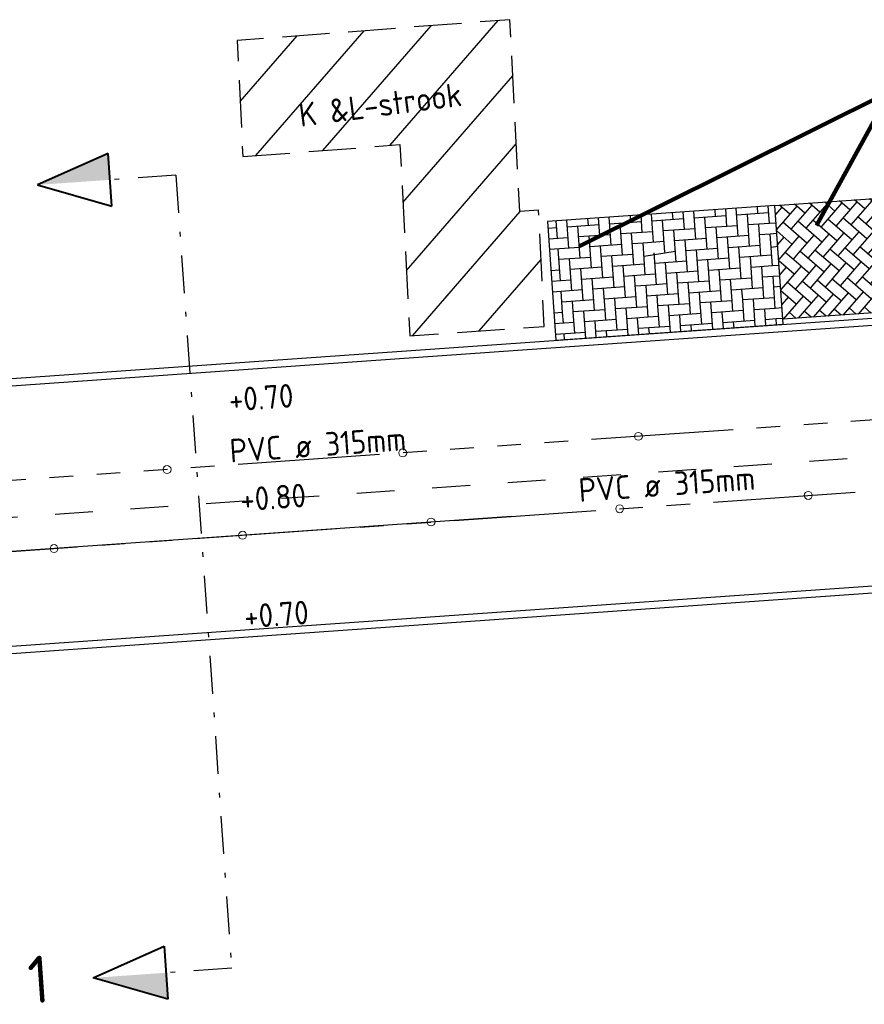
# Model space of a CAD drawing. Extents: x -410 to 7352, y -1401 to 655.
# Tile 18 of 185: x -121 to -103, y -250 to -229. Entities that reach past the tile are written whole.
import ezdxf

# ---------------------------------------------------------------- set-up
doc = ezdxf.new("R2010")
doc.units = 0
doc.header["$MEASUREMENT"] = 0
for name, pattern in [('DGN Style 3', [1.4, 1, -0.4]), ('DGN Style 4', [1.6, 0.8, -0.4, 0, -0.4]), ('DRAIN streng', [1.6, 0.8, -0.8]), ('DWA streng', [5.5, 3, -0.5, 0.5, -0.5, 0.5, -0.5]), ('VRWA streng', [7.5, 3, -0.5, 0.5, -0.5, 0.5, -0.5, 0.5, -0.5, 0.5, -0.5])]:
    doc.linetypes.add(name, pattern=pattern)
doc.layers.add('ALG_viewport', color=7, linetype='Continuous', plot=False)
doc.layers.add('VERH aanbr arcering lijnen', color=3, linetype='Continuous', plot=False)
for name, color, linetype in [('DWARS doorsnede tekst A A', 7, 'Continuous'), ('DWARS doorsnedelijn', 7, 'DGN Style 4'), ('NUTS aanbr tekst', 7, 'Continuous'), ('NUTS aanbr trace', 7, 'DGN Style 3'), ('RIO aanbr ALG inlaat', 7, 'Continuous'), ('RIO aanbr DRAIN streng', 5, 'DRAIN streng'), ('RIO aanbr DWA BOB en stroomrichting', 30, 'Continuous'), ('RIO aanbr DWA streng', 30, 'DWA streng'), ('RIO aanbr DWA strenggegevens', 30, 'Continuous'), ('RIO aanbr VRWA streng', 4, 'VRWA streng'), ('RIO aanbr VRWA strenggegevens', 4, 'Continuous'), ('VERH aanbr arcering', 252, 'Continuous'), ('VERH aanbr tekst hoogtemaat', 5, 'Continuous'), ('VERH aanbr tekst overig', 7, 'Continuous'), ('VERH aanbr trottoirband', 2, 'Continuous')]:
    doc.layers.add(name, color=color, linetype=linetype)
doc.styles.add('dwars tekst letters A A bij doorsnedelijn 5 mm', font='isocp.shx', dxfattribs={"height": 0.005})
doc.styles.add('nuts tekst K+L trace bij arcering', font='isocp.shx', dxfattribs={"height": 0.0025})
doc.styles.add('rio tekst strenggegevens 2 mm', font='isocp.shx', dxfattribs={"height": 0.0025})
doc.styles.add('Style-INTL_ISO', font='isocp.shx')
doc.styles.add('verh hoogtemaat 2 mm', font='isocp.shx', dxfattribs={"height": 0.0025})
doc.dimstyles.new('maatvoering', dxfattribs={"dimscale": 200, "dimtxt": 0.0025, "dimasz": 0.0025, "dimexe": 0.00125, "dimexo": 0.00125, "dimgap": 0.001, "dimtad": 1, "dimjust": 1, "dimzin": 3, "dimdsep": 46, "dimtxsty": 'Style-INTL_ISO', "dimcen": 0.09, "dimse1": 1, "dimse2": 1, "dimclrd": 7, "dimclre": 7, "dimclrt": 256, "dimadec": 4, "dimazin": 3, "dimtfac": 1, "dimtmove": 1, "dimatfit": 3, "dimfxl": 1, "dimfrac": 2, "dimtzin": 3, "dimlwd": 0, "dimlwe": 0, "dimarcsym": 0})

# ---------------------------------------------------------------- blocks, each defined once
blk = doc.blocks.new('DRSNrechts_1')
at = {"layer": 'DWARS doorsnedelijn', "linetype": 'Continuous', "lineweight": 40}
blk.add_hatch(color=256, dxfattribs=at).paths.add_polyline_path([(0.0007950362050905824, 1.394628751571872), (0.5619143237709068, 1.39462875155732), (0.0009999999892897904, 2.936430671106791)])
for p, q in [((0.0009999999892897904, 2.936430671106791), (-0.5619143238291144, 1.39462875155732)), ((0.5619143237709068, 1.39462875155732), (0.0009999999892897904, 2.936430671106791)), ((-0.5619143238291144, 1.39462875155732), (0.5619143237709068, 1.39462875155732))]:
    blk.add_line(p, q, dxfattribs=at)
at = {"layer": 'DWARS doorsnedelijn'}
blk.add_line((-5.820766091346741e-11, 0), (0.002092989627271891, 1.394628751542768), dxfattribs=at)
blk = doc.blocks.new('DRSNrechts_2')
at = {"layer": 'DWARS doorsnedelijn', "linetype": 'Continuous', "lineweight": 40, "extrusion": (0, 0, -1)}
blk.add_hatch(color=256, dxfattribs=at).paths.add_polyline_path([(-0.0007950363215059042, 1.39462875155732), (-0.5619143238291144, 1.39462875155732), (-0.0009999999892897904, 2.936430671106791)])
at = {"layer": 'DWARS doorsnedelijn', "linetype": 'Continuous', "lineweight": 40}
for p, q in [((0.0009999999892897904, 2.936430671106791), (-0.5619143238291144, 1.39462875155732)), ((0.5619143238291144, 1.39462875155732), (0.0009999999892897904, 2.936430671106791)), ((-0.5619143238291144, 1.39462875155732), (0.5619143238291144, 1.39462875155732))]:
    blk.add_line(p, q, dxfattribs=at)
at = {"layer": 'DWARS doorsnedelijn'}
blk.add_line((0, 0), (0.002092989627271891, 1.394628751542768), dxfattribs=at)
blk = doc.blocks.new('DRSNlinks_1')
at = {"layer": 'DWARS doorsnedelijn', "linetype": 'Continuous', "lineweight": 40, "extrusion": (0, 0, -1)}
blk.add_blockref('DRSNrechts_2', (0, 1.455191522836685e-11), dxfattribs=at)
blk = doc.blocks.new('INLAAT')
at = {"color": 0, "linetype": 'ByBlock', "lineweight": -2}
blk.add_circle((-0.0002548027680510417, -2.852859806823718e-05), 0.083804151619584, dxfattribs=at)
blk = doc.blocks.new('A$C1E1F0ED6')
at = {"layer": 'NUTS aanbr trace'}
h = blk.add_hatch(dxfattribs=at)
h.set_pattern_fill('_USER', color=256, style=0)
h.set_pattern_definition([(49.02823749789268, (272.0077240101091, 36.90691732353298), (-0.7550328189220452, 0.6556870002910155), [])])
h.paths.add_polyline_path([(165.8080235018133, 12.28985633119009), (169.1330748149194, 12.54358204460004), (169.339284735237, 8.496845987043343), (172.1871601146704, 8.697399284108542), (172.0670942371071, 11.15503635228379), (171.6684533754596, 11.12696323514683), (171.461493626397, 15.18841419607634), (165.687940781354, 14.74783815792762)])
at = {"layer": 'VERH aanbr arcering'}
h = blk.add_hatch(dxfattribs=at)
h.set_pattern_fill('KEPERVERB', color=256, style=0)
h.set_pattern_definition([(229.0394918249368, (181.2821202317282, 15.06684304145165), (-2.538712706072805, -0.1787814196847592), [0.6752873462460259, -2.924593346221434]), (229.0394918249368, (181.3714758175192, 13.79798545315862), (-2.538712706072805, -0.1787814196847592), [0.6745798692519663, -2.925300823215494]), (229.0394918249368, (180.6923692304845, 14.38773645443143), (-2.538712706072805, -0.1787814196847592), [0.6745798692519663, -2.925300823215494]), (229.0394918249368, (180.0121948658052, 14.97841473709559), (-2.538712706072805, -0.1787814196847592), [0.6752873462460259, -2.924593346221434]), (229.0394918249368, (180.7817248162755, 13.1188788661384), (-2.538712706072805, -0.1787814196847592), [0.6752873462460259, -2.924593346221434]), (229.0394918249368, (180.101620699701, 13.70855961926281), (-2.538712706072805, -0.1787814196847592), [0.6745798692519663, -2.925300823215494]), (229.0394918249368, (179.4225141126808, 14.29831062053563), (-2.538712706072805, -0.1787814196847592), [0.6738731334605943, -2.926007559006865]), (229.0394918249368, (179.5118696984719, 13.0294530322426), (-2.538712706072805, -0.1787814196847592), [0.6752873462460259, -2.924593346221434]), (139.0169831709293, (181.1346122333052, 14.89806392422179), (-2.538712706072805, -0.1787814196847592), [0.2248599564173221, -3.375020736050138]), (139.0169831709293, (181.224038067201, 13.62820880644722), (-2.538712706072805, -0.1787814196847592), [0.6745798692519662, -2.925300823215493]), (139.0169831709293, (180.5449314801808, 14.21795980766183), (-2.538712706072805, -0.1787814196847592), [0.6759940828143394, -2.92388660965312]), (139.0169831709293, (179.8647571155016, 14.80863809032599), (-2.538712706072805, -0.1787814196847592), [0.2248599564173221, -3.375020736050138]), (139.0169831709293, (181.1436872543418, 12.5057914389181), (-2.538712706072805, -0.1787814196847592), [0.4504275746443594, -3.1494531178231]), (139.0169831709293, (180.6342168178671, 12.95009974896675), (-2.538712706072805, -0.1787814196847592), [0.6745813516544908, -2.925299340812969]), (139.0169831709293, (179.9541829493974, 13.53878297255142), (-2.538712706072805, -0.1787814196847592), [0.6745798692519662, -2.925300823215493]), (139.0169831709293, (179.2750763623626, 14.12853397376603), (-2.538712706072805, -0.1787814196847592), [0.6752873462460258, -2.924593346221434]), (139.0169831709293, (179.8748296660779, 12.41643585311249), (-2.538712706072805, -0.1787814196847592), [0.4504275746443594, -3.1494531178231]), (139.0169831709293, (179.3645021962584, 12.85867885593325), (-2.538712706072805, -0.1787814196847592), [0.6752873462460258, -2.924593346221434]), (229.0394918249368, (181.3938147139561, 13.48077105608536), (-2.538712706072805, -0.1787814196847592), [0.2241539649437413, -3.375726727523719]), (139.0169831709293, (181.3714758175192, 13.79798545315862), (-2.538712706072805, -0.1787814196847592), [0.4497199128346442, -3.150160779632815]), (229.0394918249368, (181.3492071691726, 14.11420232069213), (-2.538712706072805, -0.1787814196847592), [0.2241539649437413, -3.375726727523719]), (229.0394918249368, (180.9648355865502, 15.04550167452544), (-2.538712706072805, -0.1787814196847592), [0.6752873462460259, -2.924593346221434]), (229.0394918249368, (181.4385627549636, 12.84534473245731), (-2.538712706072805, -0.1787814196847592), [0.2255681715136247, -3.374312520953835]), (229.0394918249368, (181.054261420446, 13.77564655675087), (-2.538712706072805, -0.1787814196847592), [0.6745798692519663, -2.925300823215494]), (229.0394918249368, (180.3751548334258, 14.36539755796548), (-2.538712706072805, -0.1787814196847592), [0.6752873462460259, -2.924593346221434]), (229.0394918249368, (179.6949804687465, 14.95607584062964), (-2.538712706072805, -0.1787814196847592), [0.6752873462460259, -2.924593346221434]), (229.0394918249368, (180.4645104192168, 13.09653996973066), (-2.538712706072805, -0.1787814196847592), [0.6759940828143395, -2.92388660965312]), (229.0394918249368, (179.783408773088, 13.68615047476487), (-2.538712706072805, -0.1787814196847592), [0.6738731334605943, -2.926007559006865]), (229.0394918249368, (179.1052997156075, 14.27597172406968), (-2.538712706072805, -0.1787814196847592), [0.4497199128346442, -3.150160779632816]), (229.0394918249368, (179.1946553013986, 13.00711413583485), (-2.538712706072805, -0.1787814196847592), [0.4504275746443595, -3.1494531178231]), (229.0394918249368, (181.3267980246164, 14.43241424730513), (-2.538712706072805, -0.1787814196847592), [0.6745798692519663, -2.925300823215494]), (229.0394918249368, (180.6476211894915, 15.02316277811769), (-2.538712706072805, -0.1787814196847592), [0.6752873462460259, -2.924593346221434]), (229.0394918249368, (181.4161536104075, 13.16355665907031), (-2.538712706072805, -0.1787814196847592), [0.6752873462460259, -2.924593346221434]), (229.0394918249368, (180.736049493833, 13.75323741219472), (-2.538712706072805, -0.1787814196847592), [0.6738731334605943, -2.926007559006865]), (229.0394918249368, (180.0569429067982, 14.34298841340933), (-2.538712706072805, -0.1787814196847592), [0.6745798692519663, -2.925300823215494]), (229.0394918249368, (179.3777660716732, 14.93373694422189), (-2.538712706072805, -0.1787814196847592), [0.6752873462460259, -2.924593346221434]), (229.0394918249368, (180.1462984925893, 13.07413082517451), (-2.538712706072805, -0.1787814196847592), [0.6752873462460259, -2.924593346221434]), (229.0394918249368, (179.4671919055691, 13.66388182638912), (-2.538712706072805, -0.1787814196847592), [0.6745798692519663, -2.925300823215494]), (229.0394918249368, (181.0095836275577, 14.41007535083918), (-2.538712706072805, -0.1787814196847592), [0.6745798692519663, -2.925300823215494]), (229.0394918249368, (180.3304067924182, 15.00082388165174), (-2.538712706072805, -0.1787814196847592), [0.6767015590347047, -2.923179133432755]), (229.0394918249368, (181.0989392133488, 13.14121776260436), (-2.538712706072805, -0.1787814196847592), [0.6752873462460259, -2.924593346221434]), (229.0394918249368, (180.419832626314, 13.73096876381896), (-2.538712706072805, -0.1787814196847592), [0.6752873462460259, -2.924593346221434]), (229.0394918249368, (179.7397285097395, 14.32064951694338), (-2.538712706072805, -0.1787814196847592), [0.6745798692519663, -2.925300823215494]), (229.0394918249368, (179.0605516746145, 14.91139804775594), (-2.538712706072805, -0.1787814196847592), [0.4504275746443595, -3.1494531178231]), (229.0394918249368, (179.8290840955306, 13.05179192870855), (-2.538712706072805, -0.1787814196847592), [0.6752873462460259, -2.924593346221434]), (229.0394918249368, (179.1499775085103, 13.64154292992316), (-2.538712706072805, -0.1787814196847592), [0.4497199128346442, -3.150160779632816]), (139.0169831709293, (181.3267980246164, 14.43241424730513), (-2.538712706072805, -0.1787814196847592), [0.4504275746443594, -3.1494531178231]), (139.0169831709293, (180.8173978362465, 14.87572502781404), (-2.538712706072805, -0.1787814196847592), [0.2248599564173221, -3.375020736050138]), (139.0169831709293, (181.4161536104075, 13.16355665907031), (-2.538712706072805, -0.1787814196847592), [0.4497199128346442, -3.150160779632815]), (139.0169831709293, (180.9068236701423, 13.60586990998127), (-2.538712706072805, -0.1787814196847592), [0.6745798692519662, -2.925300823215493]), (139.0169831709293, (180.2277170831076, 14.19562091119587), (-2.538712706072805, -0.1787814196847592), [0.6767015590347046, -2.923179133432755]), (139.0169831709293, (179.5475427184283, 14.78629919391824), (-2.538712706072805, -0.1787814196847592), [0.2248599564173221, -3.375020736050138]), (139.0169831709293, (180.8274703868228, 12.48352279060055), (-2.538712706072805, -0.1787814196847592), [0.4504275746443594, -3.1494531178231]), (139.0169831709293, (180.3171429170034, 12.92576579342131), (-2.538712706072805, -0.1787814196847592), [0.6752873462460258, -2.924593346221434]), (139.0169831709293, (179.6369685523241, 13.51644407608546), (-2.538712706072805, -0.1787814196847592), [0.6745798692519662, -2.925300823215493]), (139.0169831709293, (178.9578619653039, 14.10619507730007), (-2.538712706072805, -0.1787814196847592), [0.2248599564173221, -3.375020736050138]), (139.0169831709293, (179.5566177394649, 12.39402670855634), (-2.538712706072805, -0.1787814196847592), [0.4497199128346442, -3.150160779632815]), (139.0169831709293, (179.0472175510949, 12.83733748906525), (-2.538712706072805, -0.1787814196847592), [0.2255681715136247, -3.374312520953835]), (139.0169831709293, (181.1793602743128, 14.26263760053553), (-2.538712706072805, -0.1787814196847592), [0.6759940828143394, -2.92388660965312]), (139.0169831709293, (180.5001834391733, 14.85338613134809), (-2.538712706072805, -0.1787814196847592), [0.2248599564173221, -3.375020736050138]), (139.0169831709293, (181.2687158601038, 12.9937800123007), (-2.538712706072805, -0.1787814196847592), [0.6738731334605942, -2.926007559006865]), (139.0169831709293, (180.5896092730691, 13.58353101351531), (-2.538712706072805, -0.1787814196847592), [0.6752873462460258, -2.924593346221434]), (139.0169831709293, (179.9105026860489, 14.17328201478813), (-2.538712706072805, -0.1787814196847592), [0.6759940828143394, -2.92388660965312]), (139.0169831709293, (179.2303283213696, 14.76396029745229), (-2.538712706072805, -0.1787814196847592), [0.2248599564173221, -3.375020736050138]), (139.0169831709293, (180.5092584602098, 12.4611136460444), (-2.538712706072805, -0.1787814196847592), [0.4504275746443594, -3.1494531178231]), (139.0169831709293, (179.9988607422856, 12.9043541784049), (-2.538712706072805, -0.1787814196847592), [0.6745798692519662, -2.925300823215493]), (139.0169831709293, (179.3197541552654, 13.49410517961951), (-2.538712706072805, -0.1787814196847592), [0.6745798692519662, -2.925300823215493]), (139.0169831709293, (179.2394033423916, 12.37168781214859), (-2.538712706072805, -0.1787814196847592), [0.4497199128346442, -3.150160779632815]), (139.0169831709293, (180.8631434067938, 14.24036895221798), (-2.538712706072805, -0.1787814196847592), [0.6759940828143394, -2.92388660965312]), (139.0169831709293, (180.1829690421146, 14.83104723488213), (-2.538712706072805, -0.1787814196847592), [0.2248599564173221, -3.375020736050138]), (139.0169831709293, (180.9515014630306, 12.97144111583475), (-2.538712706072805, -0.1787814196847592), [0.6745798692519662, -2.925300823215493]), (139.0169831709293, (180.2723948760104, 13.56119211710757), (-2.538712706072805, -0.1787814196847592), [0.6752873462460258, -2.924593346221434]), (139.0169831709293, (179.5922907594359, 14.15087287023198), (-2.538712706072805, -0.1787814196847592), [0.6752873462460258, -2.924593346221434]), (139.0169831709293, (178.9130436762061, 14.74261893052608), (-2.538712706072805, -0.1787814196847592), [0.2241539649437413, -3.375726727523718]), (139.0169831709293, (180.1920440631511, 12.43877474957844), (-2.538712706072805, -0.1787814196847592), [0.4511363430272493, -3.14874434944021]), (139.0169831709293, (179.6815760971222, 12.88301281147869), (-2.538712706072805, -0.1787814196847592), [0.6738731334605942, -2.926007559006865]), (139.0169831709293, (179.0025397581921, 13.47176628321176), (-2.538712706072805, -0.1787814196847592), [0.2248599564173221, -3.375020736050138]), (139.0169831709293, (181.4609016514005, 12.52813033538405), (-2.538712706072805, -0.1787814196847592), [0.4497199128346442, -3.150160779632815]), (229.0394918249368, (181.304459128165, 14.74962864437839), (-2.538712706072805, -0.1787814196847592), [0.2241539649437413, -3.375726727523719])])
h.paths.add_polyline_path([(177.0677874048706, 11.25674905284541), (177.2374290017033, 8.847822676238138), (182.6809315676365, 9.231165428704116), (182.5112899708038, 11.64009180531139)])
h = blk.add_hatch(dxfattribs=at)
h.set_pattern_fill('ELLEBOOG', color=256, style=0)
h.set_pattern_definition([(184.0282374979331, (177.251325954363, 12.4457397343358), (-2.879009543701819, 2.503940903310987), [0.676, -2.02]), (94.02823749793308, (177.0258842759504, 12.42986366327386), (-2.499669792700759, -2.88271866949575), [0.675, -2.025]), (184.0282374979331, (177.1881026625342, 13.34351632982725), (-2.879009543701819, 2.503940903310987), [0.675, -2.021]), (184.0282374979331, (177.1248793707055, 14.2412929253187), (-2.879009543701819, 2.503940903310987), [0.676, -2.02]), (184.0282374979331, (176.3535493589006, 12.38251644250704), (-2.879009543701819, 2.503940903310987), [0.676, -2.02]), (184.0282374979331, (176.2903260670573, 13.28029303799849), (-2.879009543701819, 2.503940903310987), [0.676, -2.02]), (184.0282374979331, (176.2271027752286, 14.17806963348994), (-2.879009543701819, 2.503940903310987), [0.676, -2.02]), (184.0282374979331, (175.4557727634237, 12.31929315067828), (-2.879009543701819, 2.503940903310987), [0.676, -2.02]), (184.0282374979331, (175.3915519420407, 13.21699949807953), (-2.879009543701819, 2.503940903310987), [0.675, -2.021]), (184.0282374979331, (175.329396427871, 14.11384881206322), (-2.879009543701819, 2.503940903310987), [0.6760007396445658, -2.019999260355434]), (94.02823749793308, (176.9626609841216, 13.32764025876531), (-2.499669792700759, -2.88271866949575), [0.675, -2.025]), (94.02823749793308, (176.8994376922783, 14.22541685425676), (-2.499669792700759, -2.88271866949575), [0.675, -2.025]), (94.02823749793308, (176.1281076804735, 12.3666403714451), (-2.499669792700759, -2.88271866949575), [0.675, -2.025]), (94.02823749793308, (176.0649546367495, 13.26341943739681), (-2.499669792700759, -2.88271866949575), [0.676, -2.024]), (94.02823749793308, (176.001661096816, 14.162193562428), (-2.499669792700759, -2.88271866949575), [0.675, -2.025]), (94.02823749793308, (175.2303310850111, 12.30341707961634), (-2.499669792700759, -2.88271866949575), [0.675, -2.025]), (94.02823749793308, (175.1681053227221, 13.20126392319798), (-2.499669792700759, -2.88271866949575), [0.6750007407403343, -2.024999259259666]), (94.02823749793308, (175.1038845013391, 14.09897027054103), (-2.499669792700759, -2.88271866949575), [0.675, -2.025]), (184.0282374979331, (177.0100784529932, 12.65430781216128), (-2.879009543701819, 2.503940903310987), [0.674, -2.022]), (184.0282374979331, (176.7718235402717, 12.86308663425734), (-2.879009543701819, 2.503940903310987), [0.677, -2.019]), (184.0282374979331, (176.5295785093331, 13.07158446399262), (-2.879009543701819, 2.503940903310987), [0.674, -2.022]), (94.02823749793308, (176.7866318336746, 12.63857223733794), (-2.499669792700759, -2.88271866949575), [0.675, -2.025]), (94.02823749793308, (176.5453843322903, 12.84714031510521), (-2.499669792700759, -2.88271866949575), [0.675, -2.025]), (94.02823749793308, (176.3051343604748, 13.05577864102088), (-2.499669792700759, -2.88271866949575), [0.6750007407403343, -2.024999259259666]), (184.0282374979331, (176.9468551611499, 13.55208440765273), (-2.879009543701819, 2.503940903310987), [0.674, -2.022]), (184.0282374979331, (176.8836318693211, 14.44986100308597), (-2.879009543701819, 2.503940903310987), [0.674, -2.022]), (184.0282374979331, (176.1123018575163, 12.59108452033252), (-2.879009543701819, 2.503940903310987), [0.674, -2.022]), (184.0282374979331, (176.0490785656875, 13.48886111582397), (-2.879009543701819, 2.503940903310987), [0.674, -2.022]), (184.0282374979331, (175.9859255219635, 14.38564018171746), (-2.879009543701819, 2.503940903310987), [0.6750007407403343, -2.020999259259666]), (184.0282374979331, (175.2145252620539, 12.52786122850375), (-2.879009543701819, 2.503940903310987), [0.67, -2.026]), (189.2303310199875, (175.1512317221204, 13.42663535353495), (-26.70372680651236, -4.587218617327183), [0.6700007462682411, -29.10865496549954]), (184.0282374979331, (175.0890762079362, 14.32348466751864), (-2.879009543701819, 2.503940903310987), [0.671, -2.025]), (184.0282374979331, (176.7076027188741, 13.7607929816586), (-2.879009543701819, 2.503940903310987), [0.676, -2.02]), (184.0282374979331, (176.6443794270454, 14.65856957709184), (-2.879009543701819, 2.503940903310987), [0.677, -2.019]), (184.0282374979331, (175.8730494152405, 12.79979309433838), (-2.879009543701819, 2.503940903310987), [0.676, -2.02]), (184.0282374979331, (175.8098261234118, 13.69756968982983), (-2.879009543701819, 2.503940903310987), [0.676, -2.02]), (184.0282374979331, (175.746602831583, 14.59534628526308), (-2.879009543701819, 2.503940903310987), [0.6760007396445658, -2.019999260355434]), (184.0282374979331, (174.9752728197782, 12.73656980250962), (-2.879009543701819, 2.503940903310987), [0.446, -2.25]), (184.0282374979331, (174.9120495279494, 13.63434639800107), (-2.879009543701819, 2.503940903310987), [0.446, -2.25]), (184.0282374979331, (174.8488262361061, 14.53212299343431), (-2.879009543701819, 2.503940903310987), [0.446, -2.25]), (184.0282374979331, (176.4663552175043, 13.96936105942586), (-2.879009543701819, 2.503940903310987), [0.674, -2.022]), (184.0282374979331, (176.4031319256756, 14.86713765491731), (-2.879009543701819, 2.503940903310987), [0.674, -2.022]), (184.0282374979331, (175.6318019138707, 13.00836117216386), (-2.879009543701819, 2.503940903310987), [0.674, -2.022]), (184.0282374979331, (175.568578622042, 13.9061377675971), (-2.879009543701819, 2.503940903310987), [0.674, -2.022]), (184.0282374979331, (175.5053553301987, 14.80391436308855), (-2.879009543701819, 2.503940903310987), [0.674, -2.022]), (184.0282374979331, (174.7340253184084, 12.9451378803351), (-2.879009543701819, 2.503940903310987), [0.22, -2.476]), (184.0282374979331, (174.6708020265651, 13.84291447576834), (-2.879009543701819, 2.503940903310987), [0.22, -2.476]), (184.0282374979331, (174.6075787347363, 14.74069107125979), (-2.879009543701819, 2.503940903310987), [0.22, -2.476]), (94.02823749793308, (176.7234085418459, 13.53634883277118), (-2.499669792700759, -2.88271866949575), [0.6750007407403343, -2.024999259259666]), (94.02823749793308, (176.6601150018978, 14.43512295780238), (-2.499669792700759, -2.88271866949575), [0.673, -2.027]), (94.02823749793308, (175.8888552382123, 12.57534894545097), (-2.499669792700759, -2.88271866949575), [0.675, -2.025]), (94.02823749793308, (175.825631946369, 13.47312554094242), (-2.499669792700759, -2.88271866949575), [0.675, -2.025]), (94.02823749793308, (175.7624086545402, 14.37090213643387), (-2.499669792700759, -2.88271866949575), [0.674, -2.026]), (94.02823749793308, (174.9910786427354, 12.51212565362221), (-2.499669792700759, -2.88271866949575), [0.675, -2.025]), (94.02823749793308, (174.9278553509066, 13.40990224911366), (-2.499669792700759, -2.88271866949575), [0.675, -2.025]), (94.02823749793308, (174.8646320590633, 14.30767884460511), (-2.499669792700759, -2.88271866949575), [0.674, -2.026]), (94.02823749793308, (176.4821610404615, 13.74491691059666), (-2.499669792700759, -2.88271866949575), [0.6750007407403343, -2.024999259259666]), (94.02823749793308, (176.4189377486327, 14.6426935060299), (-2.499669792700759, -2.88271866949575), [0.449, -2.251]), (94.02823749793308, (175.6476077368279, 12.78391702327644), (-2.499669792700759, -2.88271866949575), [0.675, -2.025]), (94.02823749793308, (175.5843844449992, 13.68169361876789), (-2.499669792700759, -2.88271866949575), [0.675, -2.025]), (94.02823749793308, (175.5211611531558, 14.57947021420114), (-2.499669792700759, -2.88271866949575), [0.449, -2.251]), (94.02823749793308, (174.7498311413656, 12.72069373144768), (-2.499669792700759, -2.88271866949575), [0.675, -2.025]), (94.02823749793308, (174.6866078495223, 13.61847032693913), (-2.499669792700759, -2.88271866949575), [0.675, -2.025]), (94.02823749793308, (174.6233845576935, 14.51624692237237), (-2.499669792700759, -2.88271866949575), [0.449, -2.251]), (94.02823749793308, (176.2429085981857, 13.95362548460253), (-2.499669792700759, -2.88271866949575), [0.675, -2.025]), (94.02823749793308, (176.179685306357, 14.85140208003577), (-2.499669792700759, -2.88271866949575), [0.2240022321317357, -2.475997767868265]), (94.02823749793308, (175.4084255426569, 12.99162806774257), (-2.499669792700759, -2.88271866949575), [0.676, -2.024]), (94.02823749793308, (175.3451320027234, 13.89040219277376), (-2.499669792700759, -2.88271866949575), [0.675, -2.025]), (94.02823749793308, (175.2819087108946, 14.78817878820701), (-2.499669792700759, -2.88271866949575), [0.225, -2.475]), (94.02823749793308, (176.3535493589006, 12.38251644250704), (-2.499669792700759, -2.88271866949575), [0.45, -2.25]), (94.02823749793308, (176.5769959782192, 12.39825201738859), (-2.499669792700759, -2.88271866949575), [0.225, -2.475]), (94.02823749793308, (175.6792193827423, 12.33502872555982), (-2.499669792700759, -2.88271866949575), [0.225, -2.475]), (94.02823749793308, (175.4557727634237, 12.31929315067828), (-2.499669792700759, -2.88271866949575), [0.4500011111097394, -2.249998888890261]), (94.02823749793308, (174.78144278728, 12.27180543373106), (-2.499669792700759, -2.88271866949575), [0.225, -2.475]), (184.0282374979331, (177.2197143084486, 12.89462803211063), (-2.879009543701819, 2.503940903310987), [0.226, -2.47]), (184.0282374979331, (177.2039084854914, 13.11907218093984), (-2.879009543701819, 2.503940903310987), [0.4500011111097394, -2.245998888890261]), (184.0282374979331, (177.1564910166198, 13.79240462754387), (-2.879009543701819, 2.503940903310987), [0.226, -2.47]), (184.0282374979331, (177.1406851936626, 14.01684877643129), (-2.879009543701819, 2.503940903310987), [0.449, -2.247]), (184.0282374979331, (177.0932677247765, 14.69018122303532), (-2.879009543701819, 2.503940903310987), [0.226, -2.47]), (184.0282374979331, (177.0774619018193, 14.91462537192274), (-2.879009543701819, 2.503940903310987), [0.45, -2.246]), (94.02823749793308, (177.251325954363, 12.4457397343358), (-2.499669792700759, -2.88271866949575), [0.45, -2.25]), (94.02823749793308, (177.2039084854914, 13.11907218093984), (-2.499669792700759, -2.88271866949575), [0.675, -2.025]), (94.02823749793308, (177.1406851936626, 14.01684877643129), (-2.499669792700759, -2.88271866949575), [0.675, -2.025]), (94.02823749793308, (177.0774619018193, 14.91462537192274), (-2.499669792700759, -2.88271866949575), [0.224, -2.476])])
h.paths.add_polyline_path([(177.2447863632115, 8.743347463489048), (177.0677874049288, 11.25674905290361), (172.2539843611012, 10.91775104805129), (172.4309833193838, 8.404349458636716)])
at = {"layer": 'DWARS doorsnedelijn'}
blk.add_line((164.3902213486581, 11.89724370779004), (165.5718862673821, -4.882507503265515), dxfattribs=at)
at = {"layer": 'NUTS aanbr trace', "flags": 128}
blk.add_lwpolyline([(165.8080235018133, 12.28985633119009), (169.1330748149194, 12.54358204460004), (169.339284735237, 8.496845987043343), (172.1871601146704, 8.697399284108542), (172.0670942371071, 11.15503635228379), (171.6684533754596, 11.12696323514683), (171.461493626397, 15.18841419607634), (165.687940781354, 14.74783815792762)], close=True, dxfattribs=at)
at = {"layer": 'RIO aanbr DRAIN streng', "flags": 128}
blk.add_lwpolyline([(149.2418233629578, 4.614447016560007), (149.7643009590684, 4.195015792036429, 0.14489174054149), (150.0269587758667, 4.08746355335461), (151.1324015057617, 3.975579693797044, 0.04281328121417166), (151.2178614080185, 3.97427256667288), (198.0752652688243, 7.272857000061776, 0.1778704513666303), (198.3897970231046, 7.414201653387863), (199.1183008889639, 8.12685211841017)], format="xyb", dxfattribs=at)
at = {"layer": 'RIO aanbr DWA BOB en stroomrichting', "linetype": 'Continuous'}
blk.add_line((171.4937003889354, 4.677755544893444), (147.0470441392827, 2.956171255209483), dxfattribs=at)
at = {"layer": 'RIO aanbr DWA streng'}
blk.add_line((148.3385593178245, 3.047122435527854), (197.2318718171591, 6.490291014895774), dxfattribs=at)
at = {"layer": 'RIO aanbr VRWA streng'}
blk.add_line((198.6267183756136, 8.092233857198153), (149.7334058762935, 4.649065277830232), dxfattribs=at)
at = {"layer": 'VERH aanbr arcering lijnen', "flags": 128}
for points in [[(182.6809315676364, 9.231165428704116), (177.2374290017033, 8.847822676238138), (177.0677874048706, 11.25674905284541), (182.5112899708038, 11.64009180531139)], [(177.0677874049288, 11.25674905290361), (172.2539843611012, 10.91775104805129), (172.4309833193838, 8.404349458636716), (177.2447863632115, 8.743347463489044)]]:
    blk.add_lwpolyline(points, close=True, dxfattribs=at)
at = {"layer": 'VERH aanbr trottoirband'}
for p, q in [((150.0324877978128, 6.825451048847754), (249.2637488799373, 13.81352248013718)), ((150.0430245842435, 6.675821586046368), (249.2743451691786, 13.6638972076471)), ((149.8585303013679, 1.148670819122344), (257.3816824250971, 8.72067443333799)), ((149.8693481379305, 0.9990614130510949), (257.3921010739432, 8.571036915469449))]:
    blk.add_line(p, q, dxfattribs=at)
at = {"layer": 'DWARS doorsnedelijn', "linetype": 'Continuous', "lineweight": 40, "rotation": 94.02823749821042}
for name, p in [('DRSNrechts_1', (164.3902213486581, 11.89724370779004)), ('DRSNlinks_1', (165.5718862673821, -4.882507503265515))]:
    blk.add_blockref(name, p, dxfattribs=at)
at = {"layer": 'RIO aanbr ALG inlaat', "lineweight": 13}
for p in [(174.1800621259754, 6.370649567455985), (169.1924143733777, 6.019409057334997), (164.20476662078, 5.668168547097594), (177.7728633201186, 5.11994723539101), (173.7827451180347, 4.83895482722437), (169.7926269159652, 4.557962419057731), (165.8025087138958, 4.276970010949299), (161.8123905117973, 3.995977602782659)]:
    blk.add_blockref('INLAAT', p, dxfattribs=at)
at = {"layer": 'DWARS doorsnede tekst A A', "style": 'dwars tekst letters A A bij doorsnedelijn 5 mm'}
blk.add_text('1', height=1, rotation=4.028237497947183, dxfattribs=at).set_placement((161.2961327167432, -5.635878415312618))
at = {"layer": 'NUTS aanbr tekst', "linetype": 'Continuous', "insert": (167.0294569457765, 12.91940591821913), "char_height": 0.4999999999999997, "attachment_point": 7, "rotation": 7.3858901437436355, "line_spacing_factor": 0.8400000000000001, "style": 'nuts tekst K+L trace bij arcering'}
blk.add_mtext('K &L-strook', dxfattribs=at)
at = {"layer": 'RIO aanbr DWA strenggegevens', "linetype": 'Continuous', "style": 'rio tekst strenggegevens 2 mm'}
blk.add_text('PVC ø 315mm', height=0.5, rotation=4.028237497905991, dxfattribs=at).set_placement((172.9334371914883, 4.979640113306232))
at = {"layer": 'RIO aanbr VRWA strenggegevens', "linetype": 'Continuous', "insert": (165.5472033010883, 5.812805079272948), "char_height": 0.5, "attachment_point": 7, "rotation": 4.028237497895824, "line_spacing_factor": 0.84, "style": 'rio tekst strenggegevens 2 mm'}
blk.add_mtext('PVC ø 315mm', dxfattribs=at)
at = {"layer": 'VERH aanbr tekst hoogtemaat', "attachment_point": 7, "rotation": 4.028237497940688, "line_spacing_factor": 0.7228915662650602, "style": 'verh hoogtemaat 2 mm'}
for s, insert, char_height in [('+0.70', (165.5298124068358, 6.891863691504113), 0.4999999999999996), ('+0.80', (165.7708891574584, 4.779863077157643), 0.5), ('+0.70', (165.8528389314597, 2.304857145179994), 0.4999999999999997)]:
    blk.add_mtext(s, dxfattribs=dict(at, insert=insert, char_height=char_height))
at = {"layer": 'VERH aanbr tekst overig', "color": 7, "linetype": 'Continuous', "lineweight": 0}
for points, override in [([(177.9491010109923, 10.83593463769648), (179.5069412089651, 13.67161293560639), (181.1125835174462, 13.78468560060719)], {"dimasz": 0.001, "dimgap": 0, "dimtad": 0, "dimclrd": 0, "dimlwd": 65534}), ([(172.9329845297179, 10.39475042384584), (179.5069412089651, 13.67161293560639)], {"dimasz": 0.001, "dimgap": 0, "dimclrd": 0, "dimlwd": 65534})]:
    blk.add_leader(points, dimstyle='maatvoering', override=override, dxfattribs=at)

msp = doc.modelspace()

# ---------------------------------------------------------------- block references
at = {"layer": 'ALG_viewport'}
msp.add_blockref('A$C1E1F0ED6', (-282.3911422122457, -244.1174478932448), dxfattribs=at)

doc.saveas('drawing.dxf')
